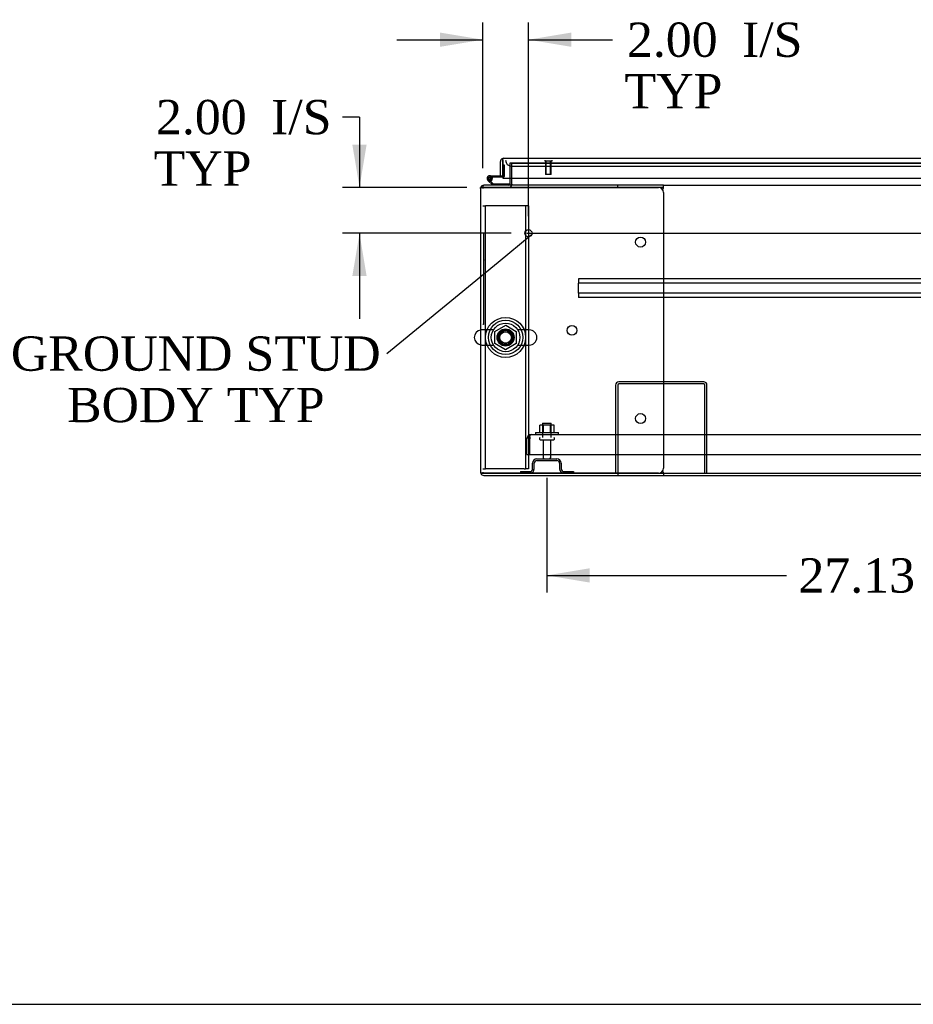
# Model space of a CAD drawing. Header units: inches. Extents: x 1 to 359, y -2 to 239.
# Tile 1 of 23: x 43 to 83, y 1 to 44. Entities that reach past the tile are written whole.
import ezdxf
from ezdxf import colors
from ezdxf.entities.mleader import LeaderData, LeaderLine
from ezdxf.enums import TextEntityAlignment as Align
from ezdxf.lldxf.tags import DXFTag
from ezdxf.math import Vec2, Vec3

# ---------------------------------------------------------------- set-up
doc = ezdxf.new("R2010")
doc.units = ezdxf.units.IN
doc.header["$MEASUREMENT"] = 0
for name, color, linetype in [('COM43133', 7, 'Continuous'), ('COM50669', 7, 'Continuous'), ('COM50677', 7, 'Continuous'), ('COM55602-1', 7, 'Continuous'), ('COM55607-1', 7, 'Continuous'), ('COM55738-22', 7, 'Continuous'), ('COM70112-2', 7, 'Continuous'), ('COM70218', 7, 'Continuous'), ('COM70220', 7, 'Continuous'), ('COM71181-2', 7, 'Continuous'), ('COM71183-2', 7, 'Continuous'), ('COM71193-2', 7, 'Continuous'), ('Default', 7, 'Continuous'), ('NTS166105', 7, 'Continuous'), ('NTS18024', 7, 'Continuous'), ('QLB20185', 7, 'Continuous'), ('SCS86415', 7, 'Continuous'), ('STD26089', 7, 'Continuous'), ('STD26258', 7, 'Continuous'), ('WAF25059', 7, 'Continuous'), ('WAF25377', 7, 'Continuous'), ('WAM254785', 7, 'Continuous')]:
    doc.layers.add(name, color=color, linetype=linetype)
doc.styles.add('SEACAD_Times_New_Roman', font='times.ttf')
tags = doc.linetypes.add('CENTER2', pattern=[1.125, 0.75, -0.125, 0.125, -0.125]).pattern_tags.tags
tags[10:11] = [DXFTag(74, 4), DXFTag(75, 0), DXFTag(340, '0'), DXFTag(46, 0.0), DXFTag(50, 0.0), DXFTag(44, 0.0), DXFTag(45, 0.0)]
tags[8:9] = [DXFTag(74, 4), DXFTag(75, 0), DXFTag(340, '0'), DXFTag(46, 0.0), DXFTag(50, 0.0), DXFTag(44, 0.0), DXFTag(45, 0.0)]
tags[6:7] = [DXFTag(74, 4), DXFTag(75, 0), DXFTag(340, '0'), DXFTag(46, 0.0), DXFTag(50, 0.0), DXFTag(44, 0.0), DXFTag(45, 0.0)]
tags[4:5] = [DXFTag(74, 4), DXFTag(75, 0), DXFTag(340, '0'), DXFTag(46, 0.0), DXFTag(50, 0.0), DXFTag(44, 0.0), DXFTag(45, 0.0)]
tags = doc.linetypes.add('HIDDEN2', pattern=[0.1875, 0.125, -0.0625]).pattern_tags.tags
tags[6:7] = [DXFTag(74, 4), DXFTag(75, 0), DXFTag(340, '0'), DXFTag(46, 0.0), DXFTag(50, 0.0), DXFTag(44, 0.0), DXFTag(45, 0.0)]
tags[4:5] = [DXFTag(74, 4), DXFTag(75, 0), DXFTag(340, '0'), DXFTag(46, 0.0), DXFTag(50, 0.0), DXFTag(44, 0.0), DXFTag(45, 0.0)]
doc.dimstyles.new('HAMMOND_(STH_-_300x200)', dxfattribs={"dimtxt": 1.5, "dimasz": 1.875, "dimexe": 0.75, "dimexo": 0.75, "dimgap": 0.375, "dimtad": 0, "dimtih": 1, "dimtoh": 1, "dimzin": 0, "dimdsep": 46, "dimtxsty": 'SEACAD_Times_New_Roman', "dimblk1": '_SE_FILLED', "dimblk2": '_SE_FILLED', "dimsah": 1, "dimcen": 0.75, "dimadec": 0, "dimazin": 0, "dimtfac": 0.8, "dimtofl": 0, "dimtmove": 0, "dimatfit": 3, "dimfxl": 1, "dimtolj": 1, "dimtzin": 0, "dimarcsym": 0})

# ---------------------------------------------------------------- blocks, each defined once
blk = doc.blocks.new('_SE_FILLED')
at = {"color": 0}
blk.add_line((0, 0), (-1, 0), dxfattribs=at)
blk.add_solid([(0, 0), (-1, -0.1665), (-1, 0.1665), (0, 0)], dxfattribs=at)
blk = doc.blocks.new('SEANNOT_GROUP2')
at = {"layer": 'Default', "color": 7, "linetype": 'CENTER2'}
blk.add_line((65.661, 34.398), (121.672, 34.398), dxfattribs=at)
blk = doc.blocks.new('SE1')
at = {"layer": 'COM43133', "color": 7, "linetype": 'HIDDEN2'}
for p, q in [((65.79, 25.484), (65.741, 25.552)), ((65.79, 25.402), (65.79, 25.552)), ((65.79, 25.484), (65.79, 25.402)), ((65.85, 25.587), (121.48, 25.587)), ((65.85, 25.587), (65.85, 25.587)), ((65.85, 25.587), (65.85, 25.587)), ((65.665, 24.712), (65.665, 25.402)), ((65.79, 24.712), (65.79, 25.402)), ((65.79, 25.402), (65.79, 25.402)), ((65.79, 24.712), (65.79, 25.402)), ((65.665, 24.712), (65.79, 24.712)), ((65.79, 24.712), (121.54, 24.712))]:
    blk.add_line(p, q, dxfattribs=at)
for start, end in [(126.194, 180), (90.1208, 126.194), (90, 90.0589)]:
    blk.add_arc((65.85, 25.402), 0.185, start, end, dxfattribs=at)
blk.add_open_spline([(65.79, 25.552), (65.8, 25.563), (65.81, 25.572), (65.825, 25.581), (65.83, 25.583), (65.84, 25.586), (65.845, 25.587), (65.85, 25.587)], degree=3, knots=[0, 0, 0, 0, 0.5, 0.5, 0.75, 0.75, 1, 1, 1, 1], dxfattribs=at)
at = {"layer": 'COM50669', "color": 7, "linetype": 'HIDDEN2'}
for p, q in [((69.539, 27.757), (69.539, 23.9)), ((69.634, 27.757), (69.634, 23.9)), ((73.396, 27.9), (69.682, 27.9)), ((73.396, 27.805), (69.682, 27.805)), ((73.444, 23.9), (73.444, 27.757)), ((73.539, 23.9), (73.539, 27.757))]:
    blk.add_line(p, q, dxfattribs=at)
for centre, radius, start, end in [((69.682, 27.757), 0.143, 90, 180), ((69.682, 27.757), 0.048, 90, 180), ((73.396, 27.757), 0.143, 0, 90), ((73.396, 27.757), 0.048, 0, 90)]:
    blk.add_arc(centre, radius, start, end, dxfattribs=at)
at = {"layer": 'COM50677', "color": 7, "linetype": 'HIDDEN2'}
for p, q in [((63.73, 35.588), (63.855, 35.588)), ((63.915, 35.588), (63.855, 35.588)), ((63.855, 24.088), (63.855, 35.588)), ((65.545, 35.588), (63.915, 35.588)), ((65.605, 35.588), (65.545, 35.588)), ((65.605, 35.588), (65.605, 24.088)), ((65.73, 35.588), (65.605, 35.588)), ((65.73, 35.588), (65.73, 24.088)), ((63.73, 24.088), (63.855, 24.088)), ((63.915, 24.088), (63.855, 24.088)), ((65.545, 24.088), (63.915, 24.088)), ((65.545, 24.088), (65.605, 24.088)), ((65.73, 24.088), (65.605, 24.088))]:
    blk.add_line(p, q, dxfattribs=at)
blk.add_circle((64.73, 29.838), 0.375, dxfattribs=at)
at = {"layer": 'COM55602-1', "color": 7, "linetype": 'Continuous'}
for p, q in [((63.635, 36.35), (63.635, 23.948)), ((63.643, 36.398), (63.778, 36.398)), ((63.778, 36.398), (63.643, 36.398)), ((69.635, 36.493), (63.778, 36.493)), ((63.778, 36.398), (63.778, 36.398)), ((69.635, 36.398), (63.778, 36.398)), ((63.778, 36.398), (71.415, 36.398)), ((71.635, 36.493), (69.635, 36.493)), ((69.635, 36.398), (69.635, 36.493)), ((71.635, 36.398), (69.635, 36.398)), ((71.611, 36.278), (71.624, 36.35)), ((71.635, 36.398), (71.635, 36.493)), ((71.635, 36.388), (71.635, 36.398)), ((71.635, 36.178), (71.635, 24.12)), ((63.643, 23.9), (63.778, 23.9)), ((63.778, 23.9), (63.643, 23.9)), ((63.778, 23.9), (63.778, 23.9)), ((63.778, 23.9), (69.635, 23.9)), ((71.415, 23.9), (63.778, 23.9)), ((63.778, 23.805), (69.635, 23.805)), ((69.635, 23.9), (69.635, 23.805)), ((69.635, 23.9), (71.635, 23.9)), ((69.635, 23.805), (71.635, 23.805)), ((71.624, 23.948), (71.611, 24.021)), ((71.635, 23.9), (71.635, 23.91)), ((71.635, 23.9), (71.635, 23.805))]:
    blk.add_line(p, q, dxfattribs=at)
for centre in [(70.635, 34.008), (67.635, 30.149), (70.635, 26.29)]:
    blk.add_circle(centre, 0.218, dxfattribs=at)
for centre, radius, start, end in [((63.778, 36.35), 0.143, 160.3871, 180), ((63.778, 36.35), 0.143, 90, 160.3871), ((71.415, 36.178), 0.22, 0, 90), ((71.942, 36.281), 0.326, 160.716, 167.6742), ((71.415, 24.12), 0.22, 270, 0), ((63.778, 23.948), 0.143, 180, 199.6129), ((63.778, 23.948), 0.143, 199.6129, 270), ((71.942, 24.018), 0.326, 192.3258, 199.284)]:
    blk.add_arc(centre, radius, start, end, dxfattribs=at)
for centre, start_param, end_param in [((63.778, 36.35), 2.799282, 3.141593), ((63.778, 23.948), 3.141593, 3.483903)]:
    blk.add_ellipse(centre, major_axis=(0.143, 0), ratio=0.99836, start_param=start_param, end_param=end_param, dxfattribs=at)
at = {"layer": 'COM55607-1', "color": 7, "linetype": 'Continuous'}
for p, q in [((64.605, 37.386), (64.605, 37.386)), ((64.168, 36.493), (63.956, 36.705)), ((64.035, 36.908), (64.605, 36.908)), ((64.605, 36.846), (64.035, 36.846)), ((64.069, 36.679), (64.193, 36.555)), ((64.09, 36.796), (64.151, 36.802)), ((64.605, 36.908), (64.605, 36.91)), ((64.193, 36.555), (64.888, 36.555)), ((64.888, 36.555), (64.888, 36.498))]:
    blk.add_line(p, q, dxfattribs=at)
at = {"layer": 'COM55607-1', "color": 7, "linetype": 'HIDDEN2'}
for p, q in [((64.605, 37.386), (64.667, 37.386)), ((64.667, 37.386), (64.667, 36.871)), ((63.972, 36.779), (63.972, 36.804)), ((63.999, 36.75), (64.069, 36.679)), ((64.022, 36.854), (64.047, 36.854)), ((64.047, 36.729), (64.022, 36.729)), ((64.152, 36.791), (64.09, 36.791)), ((64.097, 36.804), (64.097, 36.779)), ((64.642, 36.846), (64.605, 36.846)), ((64.888, 36.498), (64.888, 36.493))]:
    blk.add_line(p, q, dxfattribs=at)
at = {"layer": 'COM55607-1', "color": 7, "linetype": 'Continuous'}
blk.add_circle((64.035, 36.791), 0.05, dxfattribs=at)
for radius, start, end in [(0.117, 90, 5.2159), (0.117, 227.608, 287.0274), (0.055, 90, 5.2159), (0.055, 5.2159, 90), (0.117, 5.2159, 28.0398)]:
    blk.add_arc((64.035, 36.791), radius, start, end, dxfattribs=at)
at = {"layer": 'COM55607-1', "color": 7, "linetype": 'HIDDEN2'}
for centre, radius, start, end in [((64.022, 36.804), 0.05, 90, 180), ((64.022, 36.779), 0.05, 180, 270), ((64.035, 36.791), 0.117, 28.0398, 90), ((64.047, 36.804), 0.05, 0, 90), ((64.047, 36.779), 0.05, 270, 0), ((64.642, 36.871), 0.025, 270, 0)]:
    blk.add_arc(centre, radius, start, end, dxfattribs=at)
at = {"layer": 'COM55738-22', "color": 7, "linetype": 'HIDDEN2'}
for p, q in [((65.914, 24.088), (65.914, 24.338)), ((65.986, 24.088), (65.986, 24.338)), ((66.102, 24.525), (66.977, 24.525)), ((66.102, 24.453), (66.977, 24.453)), ((67.092, 24.338), (67.092, 24.088)), ((67.164, 24.338), (67.164, 24.088)), ((65.377, 23.972), (65.799, 23.972)), ((65.377, 23.972), (65.377, 23.9)), ((67.28, 23.972), (67.702, 23.972)), ((67.702, 23.972), (67.702, 23.9))]:
    blk.add_line(p, q, dxfattribs=at)
for centre, radius, start, end in [((66.102, 24.338), 0.188, 90, 180), ((66.102, 24.338), 0.116, 90, 180), ((66.977, 24.338), 0.188, 0, 90), ((66.977, 24.338), 0.116, 0, 90), ((65.799, 24.088), 0.188, 270, 0), ((65.799, 24.088), 0.116, 270, 0), ((67.28, 24.088), 0.188, 180, 270), ((67.28, 24.088), 0.116, 180, 270)]:
    blk.add_arc(centre, radius, start, end, dxfattribs=at)
at = {"layer": 'COM70112-2', "color": 7, "linetype": 'HIDDEN2'}
for p in [(65.01, 37.46), (92.049, 37.462)]:
    blk.add_line(p, (65.01, 37.462), dxfattribs=at)
blk.add_circle((64.73, 29.838), 0.344, dxfattribs=at)
at = {"layer": 'COM70218', "color": 7, "linetype": 'HIDDEN2'}
for p, q in [((119.416, 32.398), (67.916, 32.398)), ((67.916, 32.398), (67.916, 32.355)), ((67.916, 32.355), (67.916, 32.253)), ((67.916, 32.253), (67.916, 32.21)), ((67.916, 31.773), (67.916, 32.21)), ((119.416, 32.21), (67.916, 32.21)), ((119.416, 31.773), (67.916, 31.773)), ((67.916, 31.773), (67.916, 31.73)), ((67.916, 31.73), (67.916, 31.628)), ((67.916, 31.628), (67.916, 31.585)), ((119.416, 31.585), (67.916, 31.585))]:
    blk.add_line(p, q, dxfattribs=at)
at = {"layer": 'COM70220', "color": 7, "linetype": 'HIDDEN2'}
for p, q in [((64.98, 37.335), (65.23, 37.335)), ((65.23, 37.335), (91.79, 37.335))]:
    blk.add_line(p, q, dxfattribs=at)
blk.add_arc((64.98, 37.585), 0.25, 180, 270, dxfattribs=at)
at = {"layer": 'COM71181-2', "color": 7, "linetype": 'HIDDEN2'}
for p, q in [((64.915, 37.46), (64.915, 36.805)), ((65.01, 37.46), (64.915, 37.46)), ((63.635, 36.398), (63.643, 36.398))]:
    blk.add_line(p, q, dxfattribs=at)
at = {"layer": 'COM71181-2', "color": 7, "linetype": 'Continuous'}
for p, q in [((64.915, 36.805), (64.915, 36.541)), ((63.635, 36.35), (63.635, 36.398)), ((71.635, 23.805), (115.698, 23.805))]:
    blk.add_line(p, q, dxfattribs=at)
for radius, start in [(0.048, 270), (0.143, 340.3871)]:
    blk.add_arc((64.867, 36.541), radius, start, 0, dxfattribs=at)
at = {"layer": 'COM71181-2', "color": 7, "linetype": 'HIDDEN2'}
blk.add_arc((64.867, 36.541), 0.143, 270, 340.3871, dxfattribs=at)
at = {"layer": 'COM71183-2', "color": 7, "linetype": 'HIDDEN2'}
for p, q in [((65.01, 37.46), (92.049, 37.46)), ((65.01, 36.805), (65.01, 37.46)), ((63.73, 36.493), (63.778, 36.493)), ((63.73, 36.485), (63.73, 36.35)), ((63.73, 23.948), (63.73, 23.9))]:
    blk.add_line(p, q, dxfattribs=at)
at = {"layer": 'COM71183-2', "color": 7, "linetype": 'Continuous'}
for p, q in [((65.01, 36.541), (65.01, 36.805)), ((63.73, 36.493), (63.73, 36.485)), ((65.01, 36.541), (65.01, 36.493)), ((71.635, 36.493), (115.698, 36.493)), ((71.635, 23.9), (115.698, 23.9))]:
    blk.add_line(p, q, dxfattribs=at)
at = {"layer": 'COM71193-2', "color": 7, "linetype": 'Continuous'}
for p, q in [((64.51, 36.91), (64.51, 37.537)), ((64.605, 37.6), (64.566, 37.651)), ((64.605, 37.537), (64.605, 37.651)), ((64.605, 37.6), (64.605, 37.537)), ((64.605, 37.537), (64.605, 37.537)), ((64.605, 36.91), (64.605, 37.537)), ((64.605, 37.537), (64.605, 36.805)), ((64.653, 37.68), (92.367, 37.68)), ((64.653, 37.68), (64.653, 37.68)), ((64.653, 37.68), (64.653, 37.68)), ((64.51, 36.91), (64.605, 36.91)), ((64.605, 36.805), (92.415, 36.805))]:
    blk.add_line(p, q, dxfattribs=at)
for start, end in [(127.5036, 180), (90.1561, 127.5036), (90, 90.0762)]:
    blk.add_arc((64.653, 37.537), 0.143, start, end, dxfattribs=at)
blk.add_open_spline([(64.605, 37.651), (64.613, 37.66), (64.621, 37.668), (64.633, 37.675), (64.637, 37.677), (64.645, 37.68), (64.649, 37.68), (64.653, 37.68)], degree=3, knots=[0, 0, 0, 0, 0.5, 0.5, 0.75, 0.75, 1, 1, 1, 1], dxfattribs=at)
at = {"layer": 'NTS166105', "color": 7, "linetype": 'HIDDEN2'}
for p, q in [((66.385, 26.003), (66.224, 26.003)), ((66.224, 25.683), (66.224, 26.003)), ((66.695, 26.003), (66.385, 26.003)), ((66.385, 25.683), (66.385, 26.003)), ((66.855, 26.003), (66.695, 26.003)), ((66.695, 25.683), (66.695, 26.003)), ((66.855, 25.683), (66.855, 26.003))]:
    blk.add_line(p, q, dxfattribs=at)
at = {"layer": 'NTS18024', "color": 7, "linetype": 'HIDDEN2'}
for p, q in [((64.265, 30.101), (64.734, 30.376)), ((64.734, 30.376), (65.195, 30.101)), ((64.265, 29.575), (64.265, 30.101)), ((65.195, 30.101), (65.195, 29.575)), ((64.73, 29.303), (64.265, 29.575)), ((65.195, 29.575), (64.73, 29.303))]:
    blk.add_line(p, q, dxfattribs=at)
blk.add_circle((64.73, 29.838), 0.263, dxfattribs=at)
at = {"layer": 'QLB20185', "color": 7, "linetype": 'HIDDEN2'}
for p, q in [((63.76, 34.398), (63.73, 34.398)), ((63.76, 34.398), (63.76, 34.023)), ((63.76, 34.023), (63.76, 30.773)), ((63.777, 33.24), (63.76, 33.24)), ((63.775, 33.219), (63.76, 33.219)), ((63.777, 33.206), (63.76, 33.206)), ((63.775, 33.203), (63.76, 33.203)), ((63.775, 33.193), (63.76, 33.193)), ((63.775, 33.165), (63.76, 33.165)), ((63.775, 33.24), (63.775, 33.219)), ((63.775, 33.211), (63.775, 33.219)), ((63.775, 33.193), (63.775, 33.203)), ((63.775, 33.165), (63.775, 33.193)), ((63.775, 33.08), (63.775, 33.165)), ((63.775, 33.08), (63.76, 33.08)), ((63.775, 33.063), (63.76, 33.063)), ((63.76, 33.062), (63.777, 33.062)), ((63.76, 33.061), (63.777, 33.061)), ((63.777, 33.022), (63.76, 33.022)), ((63.775, 32.85), (63.76, 32.85)), ((63.777, 32.815), (63.76, 32.815)), ((63.775, 33.063), (63.775, 33.08)), ((63.775, 33.012), (63.775, 33.019)), ((63.775, 32.85), (63.775, 33.012)), ((63.775, 32.918), (63.777, 32.918)), ((63.775, 32.805), (63.775, 32.813)), ((63.775, 32.696), (63.775, 32.805)), ((63.775, 32.664), (63.76, 32.664)), ((63.775, 32.643), (63.76, 32.643)), ((63.76, 32.636), (63.777, 32.636)), ((63.775, 32.586), (63.76, 32.586)), ((63.775, 32.445), (63.76, 32.445)), ((63.775, 32.362), (63.76, 32.362)), ((63.775, 32.358), (63.76, 32.358)), ((63.775, 32.35), (63.76, 32.35)), ((63.775, 32.339), (63.76, 32.339)), ((63.775, 32.319), (63.76, 32.319)), ((63.775, 32.664), (63.775, 32.696)), ((63.775, 32.643), (63.775, 32.664)), ((63.775, 32.445), (63.775, 32.586)), ((63.777, 32.579), (63.775, 32.579)), ((63.775, 32.445), (63.777, 32.445)), ((63.775, 32.358), (63.775, 32.362)), ((63.775, 32.35), (63.775, 32.358)), ((63.775, 32.339), (63.775, 32.35)), ((63.775, 32.319), (63.775, 32.339)), ((63.775, 32.25), (63.775, 32.319)), ((63.775, 32.25), (63.76, 32.25)), ((63.775, 32.228), (63.76, 32.228)), ((63.777, 32.148), (63.76, 32.148)), ((63.777, 32.148), (63.76, 32.148)), ((63.775, 32.146), (63.76, 32.146)), ((63.76, 32.014), (63.777, 32.014)), ((63.777, 31.934), (63.76, 31.934)), ((63.775, 31.915), (63.76, 31.915)), ((63.775, 32.228), (63.775, 32.25)), ((63.775, 32.139), (63.775, 32.146)), ((63.775, 32.024), (63.775, 32.139)), ((63.775, 32.016), (63.775, 32.024)), ((63.775, 31.915), (63.775, 31.934)), ((63.775, 31.82), (63.775, 31.915)), ((63.775, 31.82), (63.76, 31.82)), ((63.76, 31.804), (63.777, 31.804)), ((63.76, 31.8), (63.777, 31.8)), ((63.777, 31.726), (63.76, 31.726)), ((63.775, 31.72), (63.76, 31.72)), ((63.775, 31.695), (63.76, 31.695)), ((63.775, 31.603), (63.76, 31.603)), ((63.76, 31.582), (63.777, 31.582)), ((63.775, 31.8), (63.775, 31.82)), ((63.775, 31.695), (63.775, 31.72)), ((63.775, 31.603), (63.775, 31.695)), ((63.775, 31.582), (63.775, 31.603)), ((63.76, 30.773), (63.76, 30.398)), ((63.76, 30.398), (63.73, 30.398))]:
    blk.add_line(p, q, dxfattribs=at)
at = {"layer": 'SCS86415', "color": 7, "linetype": 'HIDDEN2'}
for p, q in [((64.2, 30.169), (63.694, 30.169)), ((65.766, 30.169), (65.26, 30.169)), ((63.694, 29.507), (64.2, 29.507)), ((65.26, 29.507), (65.766, 29.507))]:
    blk.add_line(p, q, dxfattribs=at)
for radius in [0.625, 0.312, 0.252]:
    blk.add_circle((64.73, 29.838), radius, dxfattribs=at)
at = {"layer": 'SCS86415', "color": 7, "linetype": 'Continuous'}
blk.add_arc((63.694, 29.838), 0.331, 100.3132, 259.6868, dxfattribs=at)
at = {"layer": 'SCS86415', "color": 7, "linetype": 'HIDDEN2'}
for centre, start, end in [((63.694, 29.838), 90, 100.3132), ((65.766, 29.838), 270, 90), ((63.694, 29.838), 259.6868, 270)]:
    blk.add_arc(centre, 0.331, start, end, dxfattribs=at)
at = {"layer": 'STD26089', "color": 7, "linetype": 'HIDDEN2'}
for p, q in [((66.352, 26.087), (66.727, 26.087)), ((66.352, 26.087), (66.352, 25.462)), ((66.727, 25.462), (66.727, 26.087)), ((66.214, 25.432), (66.214, 25.392)), ((66.864, 25.392), (66.864, 25.432)), ((66.244, 25.362), (66.834, 25.362)), ((66.373, 25.362), (66.373, 24.585)), ((66.705, 24.585), (66.705, 25.362))]:
    blk.add_line(p, q, dxfattribs=at)
for centre, radius, start, end in [((66.244, 25.432), 0.03, 90, 180), ((66.834, 25.432), 0.03, 0, 90), ((66.244, 25.392), 0.03, 180, 270), ((66.834, 25.392), 0.03, 270, 0), ((66.433, 24.585), 0.06, 180, 270), ((66.645, 24.585), 0.06, 270, 0)]:
    blk.add_arc(centre, radius, start, end, dxfattribs=at)
at = {"layer": 'STD26258', "color": 7, "linetype": 'HIDDEN2'}
for p, q in [((66.449, 37.585), (66.449, 37.554)), ((66.761, 37.554), (66.449, 37.554)), ((66.48, 37.554), (66.48, 36.96)), ((66.511, 36.96), (66.511, 37.554)), ((66.699, 36.96), (66.699, 37.554)), ((66.73, 36.96), (66.73, 37.554)), ((66.761, 37.554), (66.761, 37.585)), ((66.73, 36.96), (66.48, 36.96))]:
    blk.add_line(p, q, dxfattribs=at)
blk.add_circle((65.73, 34.398), 0.156, dxfattribs=at)
at = {"layer": 'WAF25059', "color": 7, "linetype": 'HIDDEN2'}
for p, q in [((66.039, 25.683), (67.039, 25.683)), ((66.039, 25.683), (66.039, 25.587)), ((67.039, 25.587), (67.039, 25.683))]:
    blk.add_line(p, q, dxfattribs=at)
at = {"layer": 'WAF25377', "color": 7, "linetype": 'HIDDEN2'}
for radius in [0.875, 0.34]:
    blk.add_circle((64.73, 29.838), radius, dxfattribs=at)
at = {"layer": 'WAM254785', "color": 7, "linetype": 'HIDDEN2'}
for radius in [0.75, 0.312]:
    blk.add_circle((64.73, 29.838), radius, dxfattribs=at)
blk = doc.blocks.new('DMBLK3603')
at = {"layer": 'Default', "linetype": 'Continuous'}
for points in [[(68.414, 19.117), (68.414, 19.742), (66.539, 19.429)], [(91.79, 19.117), (93.665, 19.429), (91.79, 19.742)]]:
    blk.add_hatch(color=7, dxfattribs=at).paths.add_polyline_path(points)
at = {"layer": 'Default', "color": 7, "linetype": 'Continuous'}
for p, q in [((93.665, 24.612), (93.665, 18.679)), ((66.539, 23.703), (66.539, 18.679)), ((66.539, 19.429), (77.018, 19.429)), ((83.186, 19.429), (93.665, 19.429))]:
    blk.add_line(p, q, dxfattribs=at)
at = {"layer": 'Default', "color": 7, "linetype": 'Continuous', "style": 'SEACAD_Times_New_Roman'}
blk.add_text('27.13', height=1.5, dxfattribs=at).set_placement((77.543, 20.179), align=Align.TOP_LEFT)
blk = doc.blocks.new('DMBLK3610')
at = {"layer": 'Default', "linetype": 'Continuous'}
for points in [[(61.855, 43.174), (61.855, 42.549), (63.73, 42.862)], [(67.605, 43.174), (65.73, 42.862), (67.605, 42.549)]]:
    blk.add_hatch(color=7, dxfattribs=at).paths.add_polyline_path(points)
at = {"layer": 'Default', "color": 7, "linetype": 'Continuous'}
for p, q in [((63.73, 37.243), (63.73, 43.612)), ((65.73, 35.148), (65.73, 43.612)), ((59.98, 42.862), (63.73, 42.862)), ((65.73, 42.862), (68.659, 42.862)), ((68.659, 42.862), (69.409, 42.862))]:
    blk.add_line(p, q, dxfattribs=at)
at = {"layer": 'Default', "color": 7, "linetype": 'Continuous', "style": 'SEACAD_Times_New_Roman'}
for s, p in [('2.00', (70.04, 43.612)), ('I/S', (75.071, 43.612)), ('TYP', (69.934, 41.362))]:
    blk.add_text(s, height=1.5, dxfattribs=at).set_placement(p, align=Align.TOP_LEFT)
blk = doc.blocks.new('DMBLK3611')
at = {"layer": 'Default', "linetype": 'Continuous'}
for points in [[(58.027, 38.273), (58.34, 36.398), (58.652, 38.273)], [(58.027, 32.523), (58.652, 32.523), (58.34, 34.398)]]:
    blk.add_hatch(color=7, dxfattribs=at).paths.add_polyline_path(points)
at = {"layer": 'Default', "color": 7, "linetype": 'Continuous'}
for p, q in [((58.34, 39.477), (57.59, 39.477)), ((58.34, 39.477), (58.34, 36.398)), ((63.028, 36.398), (57.59, 36.398)), ((64.98, 34.398), (57.59, 34.398)), ((58.34, 34.398), (58.34, 30.648))]:
    blk.add_line(p, q, dxfattribs=at)
at = {"layer": 'Default', "color": 7, "linetype": 'Continuous', "style": 'SEACAD_Times_New_Roman'}
for s, p in [('2.00', (49.439, 40.227)), ('I/S', (54.47, 40.227)), ('TYP', (49.332, 37.977))]:
    blk.add_text(s, height=1.5, dxfattribs=at).set_placement(p, align=Align.TOP_LEFT)
blk = doc.blocks.new('BORDER')
at = {"layer": 'Default', "color": 7, "linetype": 'Continuous'}
blk.add_line((-41.86, 0), (0, 0), dxfattribs=at)

msp = doc.modelspace()

# ---------------------------------------------------------------- block references
at = {"layer": 'Default', "color": 7, "xscale": 8.55, "yscale": 8.55, "zscale": 8.55}
msp.add_blockref('BORDER', (359.223, 0.67), dxfattribs=at)
at = {"layer": 'Default'}
for name in ['SE1', 'SEANNOT_GROUP2']:
    msp.add_blockref(name, (0, 0), dxfattribs=at)

# ---------------------------------------------------------------- dimensions: what is measured, and where the dimension line sits
at = {"layer": 'Default', "color": 7, "linetype": 'Continuous'}
dim = msp.add_linear_dim(base=(65.73, 42.862), p1=(63.73, 36.35), p2=(65.73, 34.398), text='\\A1;<> I/S\\PTYP', dimstyle='HAMMOND_(STH_-_300x200)', override={"dimtmove": 1}, dxfattribs=at)
dim.commit()
dim.dimension.update_dxf_attribs({"geometry": 'DMBLK3610', "text_midpoint": (69.409, 42.862), "dimtype": 160})
dim = msp.add_linear_dim(base=(58.34, 34.398), p1=(63.778, 36.398), p2=(65.73, 34.398), angle=90, text='\\A1;<> I/S\\PTYP', dimstyle='HAMMOND_(STH_-_300x200)', override={"dimtmove": 1}, dxfattribs=at)
dim.commit()
dim.dimension.update_dxf_attribs({"geometry": 'DMBLK3611', "text_midpoint": (57.59, 39.477), "dimtype": 160})
dim = msp.add_linear_dim(base=(93.665, 19.429), p1=(66.539, 24.453), p2=(93.665, 25.362), text='\\A1;<>', dimstyle='HAMMOND_(STH_-_300x200)', dxfattribs=at)
dim.commit()
dim.dimension.update_dxf_attribs({"geometry": 'DMBLK3603', "text_midpoint": (80.102, 19.429), "dimtype": 160})

# ---------------------------------------------------------------- leaders
ml = msp.add_multileader_mtext('Standard', dxfattribs=at)
ml.set_content('{\\pxsm0.9;\\fTimes New Roman|b0||i0||c0|p34;\\W1.;GROUND STUD\\PBODY TYP\\P}', color=7)
ml.set_leader_properties()
ml.set_arrow_properties(name='_SE_FILLED')
ml.build(insert=Vec2(0, 0))
ml.multileader.update_dxf_attribs({"dogleg_length": 0, "arrow_head_size": 1.875})
ctx = ml.context
ctx.base_point, ctx.char_height, ctx.arrow_head_size, ctx.landing_gap_size = Vec3(43.259, 28.457), 1.5, 1.875, 0.525
ctx.text_align_type = 1
notes = []
notes.append((ctx, [(0, (1, 1, 0), (59.534, 29.117), (-1, 0), 0, [(0, [(65.856, 34.306)], 0, [])])]))
ctx.mtext.insert, ctx.mtext.alignment = Vec3(51.179, 29.883), 2
for ctx, leaders in notes:
    for number, flags, end, landing, length, lines in leaders:
        leader = LeaderData()
        leader.index, (leader.has_last_leader_line, leader.has_dogleg_vector, leader.attachment_direction) = number, flags
        leader.last_leader_point, leader.dogleg_vector, leader.dogleg_length = Vec3(end), Vec3(landing), length
        for number, points, colour, breaks in lines:
            line = LeaderLine()
            line.index, line.vertices, line.color, line.breaks = number, Vec3.list(points), colors.encode_raw_color(colour), breaks
            leader.lines.append(line)
        ctx.leaders.append(leader)

doc.saveas('drawing.dxf')
